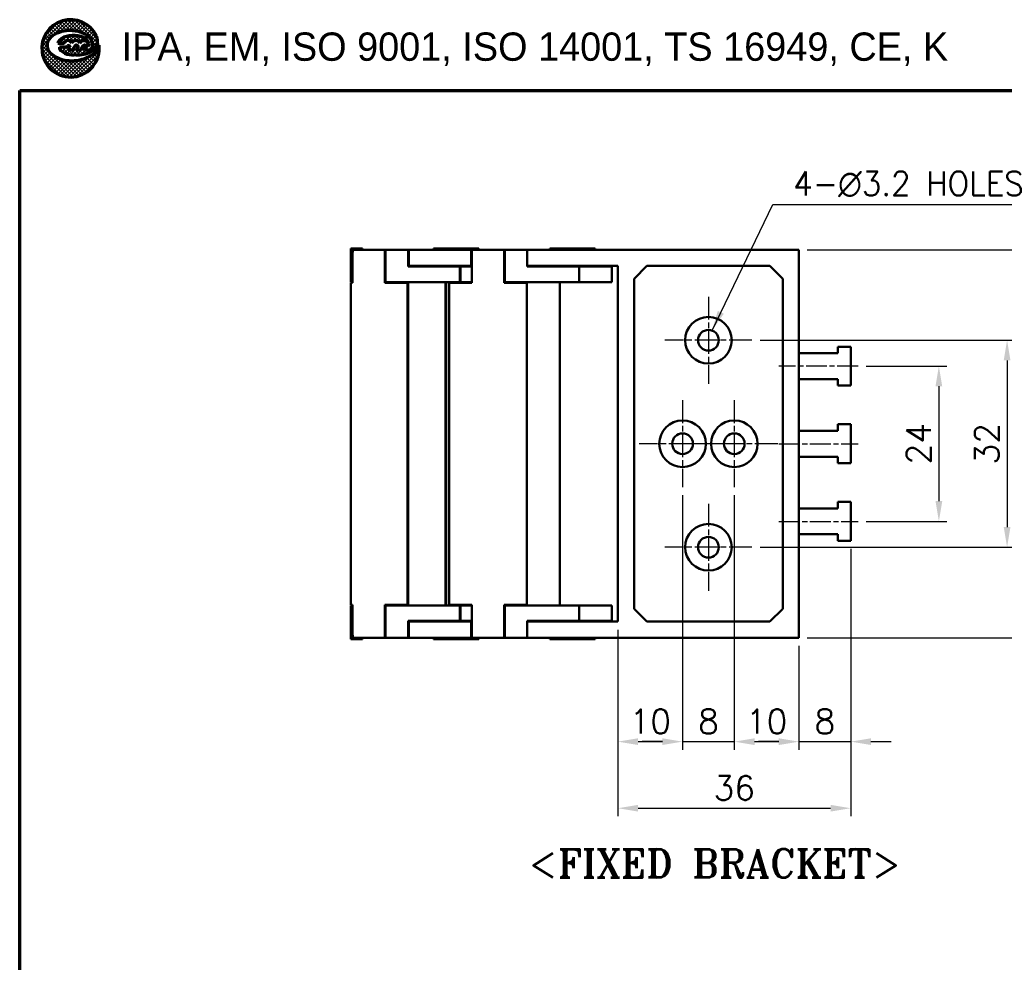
# Model space of a CAD drawing. Header units: millimetres. Extents: x 12 to 512, y 12 to 370.
# Tile 2 of 10: x 12 to 165, y 224 to 370. Entities that reach past the tile are written whole.
import ezdxf

# ---------------------------------------------------------------- set-up
doc = ezdxf.new("R2010")
doc.units = ezdxf.units.MM
doc.header["$LTSCALE"] = 1.25
doc.linetypes.add('CHAIN', pattern=[0.35429999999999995, 0.2362, -0.0295, 0.0591, -0.0295])
doc.layers.get('0').update_dxf_attribs({"lineweight": 25})
for name, color, linetype, lineweight in [('D', 7, 'Continuous', 25), ('경계(ISO)', 7, 'Continuous', 70), ('기호(ISO)', 7, 'Continuous', 25), ('스케치 형상(ISO)', 7, 'Continuous', 25), ('외형선(ISO)', 7, 'Continuous', 50), ('중심 표식(ISO)', 1, 'CHAIN', 25), ('중심선(ISO)', 1, 'CHAIN', 25), ('치수(ISO)', 7, 'Continuous', 25)]:
    doc.layers.add(name, color=color, linetype=linetype, lineweight=lineweight)
doc.styles.add('주 문자 (ISO)', font='tahoma.ttf')
doc.styles.add('텍스트 스타일108', font='txt')
doc.styles.add('한신치수', font='RomanS.shx')
doc.dimstyles.new('한신체인', dxfattribs={"dimscale": 1.25, "dimtxt": 3, "dimasz": 2.5, "dimexe": 1, "dimexo": 1, "dimgap": 1, "dimtad": 1, "dimrnd": 1e-08, "dimdsep": 46, "dimtxsty": '한신치수', "dimcen": 0.09, "dimdle": 10, "dimclrd": 3, "dimclre": 3, "dimclrt": 3, "dimazin": 2, "dimtfac": 1.168400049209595, "dimtmove": 0, "dimatfit": 3, "dimfxl": 0, "dimtolj": 1, "dimlwd": -1, "dimlwe": -1, "dimarcsym": 0})
doc.dimstyles.new('한신체인$7', dxfattribs={"dimscale": 1.25, "dimtxt": 3, "dimasz": 2.5, "dimexe": 1, "dimexo": 1, "dimgap": 1, "dimtad": 1, "dimrnd": 1e-08, "dimdsep": 46, "dimtxsty": '한신치수', "dimcen": 0.09, "dimdle": 10, "dimclrd": 3, "dimclre": 3, "dimclrt": 3, "dimazin": 2, "dimtfac": 1.168400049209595, "dimtmove": 0, "dimatfit": 3, "dimfxl": 0, "dimtolj": 1, "dimlwd": 25, "dimlwe": -1, "dimarcsym": 0})
pattern_1 = [(45, (0, 0), (-0.2245064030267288, 0.2245064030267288), []), (135, (0, 0), (-0.2245064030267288, -0.2245064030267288), [])]

# ---------------------------------------------------------------- blocks, each defined once
blk = doc.blocks.new('경계 도면틀')
at = {"layer": '경계(ISO)', "lineweight": 25}
h = blk.add_hatch(dxfattribs=at)
h.set_pattern_fill('ANSI37', color=256, scale=2.54, style=0)
h.set_pattern_definition(pattern_1)
edge = h.paths.add_edge_path()
edge.add_line((19.81047347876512, 292.6326418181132), (19.79857092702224, 292.6207392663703))
edge.add_arc((18.15139350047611, 292.930926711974), 1.676129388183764, 308.7112019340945, 349.3352671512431, ccw=False)
edge.add_arc((16.63447834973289, 294.8235878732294), 4.101659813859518, 285.46382553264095, 308.7112019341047, ccw=False)
edge.add_arc((16.43263097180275, 295.5532145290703), 4.858691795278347, 262.9720148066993, 285.4638255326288, ccw=False)
edge.add_arc((16.31207947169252, 294.5753501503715), 3.873424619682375, 233.28355094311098, 262.9720148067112, ccw=False)
edge.add_arc((14.91409908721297, 292.7009388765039), 1.535098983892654, 191.6245673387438, 233.2835509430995, ccw=False)
edge.add_arc((14.52716886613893, 292.6213405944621), 1.140066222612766, 142.7466208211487, 191.6245673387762, ccw=False)
edge.add_arc((15.6426153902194, 291.7730315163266), 2.541440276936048, 113.76810811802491, 142.7466208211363, ccw=False)
edge.add_arc((16.14456292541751, 290.633246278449), 3.786856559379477, 96.1155883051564, 113.76810811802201, ccw=False)
edge.add_arc((16.2152321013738, 289.9736765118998), 4.450201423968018, 76.12566468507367, 96.115588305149, ccw=False)
edge.add_arc((16.55634841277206, 291.3547160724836), 3.027657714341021, 46.815064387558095, 76.1256646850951, ccw=False)
edge.add_arc((17.71128142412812, 292.585242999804), 1.340036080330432, 0.5476667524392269, 46.81506438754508, ccw=False)
edge.add_arc((18.4783183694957, 292.5925750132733), 0.5729640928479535, -90, 0.5476667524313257, ccw=False)
edge.add_line((18.4783183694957, 292.0196109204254), (18.03365811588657, 292.0196109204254))
edge.add_line((18.03365811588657, 292.0196109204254), (18.23838297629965, 292.3000615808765))
edge.add_arc((18.01534613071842, 292.3863306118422), 0.2391396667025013, 338.8538918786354, 505.8085891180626)
edge.add_line((17.8175382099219, 292.5207173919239), (17.47709640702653, 292.0196109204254))
edge.add_line((17.47709640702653, 292.0196109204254), (17.03243615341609, 292.0196109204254))
edge.add_line((17.03243615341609, 292.0196109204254), (17.23716101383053, 292.3000615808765))
edge.add_arc((17.01138058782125, 292.3810180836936), 0.2398556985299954, 340.274045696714, 505.808589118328)
edge.add_line((16.8129803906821, 292.51580724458), (16.47587444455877, 292.0196109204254))
edge.add_line((16.47587444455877, 292.0196109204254), (15.99292660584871, 292.0196109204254))
edge.add_line((15.99292660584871, 292.0196109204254), (16.22391209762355, 292.3360357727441))
edge.add_arc((16.01502655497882, 292.3684582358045), 0.2113868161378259, 351.1771591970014, 476.5650511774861)
edge.add_arc((15.51976706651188, 292.8580716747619), 0.5009055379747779, 270.5301886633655, 323.1301023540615, ccw=False)
edge.add_line((15.52440214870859, 292.3571875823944), (14.91364773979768, 292.3543617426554))
edge.add_arc((15.39018631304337, 292.3399047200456), 0.4767578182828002, 178.2623182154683, 231.3171514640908)
edge.add_arc((17.01802832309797, 294.3730306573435), 3.081267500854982, 231.3171514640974, 242.4725885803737)
edge.add_arc((16.51978772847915, 293.4170363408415), 2.00322815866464, 242.4725885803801, 275.756318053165)
edge.add_arc((16.86749715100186, 289.9677466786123), 1.463542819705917, 86.25628827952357, 95.7563180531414, ccw=False)
edge.add_arc((17.19248622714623, 294.934474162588), 3.513805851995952, 266.2562882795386, 298.2348941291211)
edge.add_arc((18.16148453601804, 293.1299397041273), 1.465562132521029, 298.2348941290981, 385.769475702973)
edge.add_arc((16.28821602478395, 292.2255972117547), 3.545699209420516, 25.76947570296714, 366.5920624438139)
h = blk.add_hatch(dxfattribs=at)
h.set_pattern_fill('ANSI37', color=256, scale=2.54, style=0)
h.set_pattern_definition(pattern_1)
edge = h.paths.add_edge_path()
edge.add_line((18.12690101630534, 293.4330375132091), (17.86168296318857, 293.5849738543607))
edge.add_line((17.86168296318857, 293.5849738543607), (17.55212519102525, 293.7046355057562))
edge.add_line((17.55212519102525, 293.7046355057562), (17.21016339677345, 293.7872145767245))
edge.add_line((17.21016339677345, 293.7872145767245), (16.84735151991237, 293.8303349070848))
edge.add_line((16.84735151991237, 293.8303349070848), (16.47693664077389, 293.8318709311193))
edge.add_line((16.47693664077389, 293.8318709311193), (16.11334314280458, 293.7919596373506))
edge.add_line((16.11334314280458, 293.7919596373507), (15.76927683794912, 293.7121175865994))
edge.add_line((15.76927683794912, 293.7121175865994), (15.45785061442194, 293.5954467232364))
edge.add_line((15.45785061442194, 293.5954467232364), (15.18811167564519, 293.4454642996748))
edge.add_line((15.18811167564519, 293.4454642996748), (14.9722938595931, 293.2682444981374))
edge.add_line((14.9722938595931, 293.2682444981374), (14.81725830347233, 293.0699836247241))
edge.add_line((14.81725830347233, 293.0699836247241), (14.72882466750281, 292.8580904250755))
edge.add_line((14.72882466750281, 292.8580904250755), (15.31139322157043, 292.8580904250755))
edge.add_arc((15.31139322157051, 293.1672913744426), 0.3092009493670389, 270, 320.7035197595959)
edge.add_arc((15.9599786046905, 292.7189499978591), 0.4809270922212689, 103.32792332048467, 148.3279233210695, ccw=False)
edge.add_arc((15.95955378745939, 292.7207431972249), 0.4790842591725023, 18.736508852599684, 103.32792332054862, ccw=False)
edge.add_arc((16.95684854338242, 292.579809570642), 0.6184018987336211, 106.526616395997, 151.5266163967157, ccw=False)
edge.add_arc((16.93057143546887, 292.6683685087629), 0.5260267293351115, 23.55147854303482, 106.5266163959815, ccw=False)
edge.add_line((17.41278089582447, 292.8785545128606), (17.41775811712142, 292.8835317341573))
edge.add_arc((17.90371058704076, 292.6092919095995), 0.5579939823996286, 62.412483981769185, 150.5624563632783, ccw=False)
edge.add_arc((17.85725572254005, 292.5203847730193), 0.6583061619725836, 8.858454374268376, 62.41248398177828, ccw=False)
edge.add_arc((18.54638145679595, 292.6277870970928), 0.03913884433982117, 188.8584543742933, 372.6514405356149)
edge.add_line((18.584570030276, 292.6363592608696), (18.57203873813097, 292.8417184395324))
edge.add_line((18.57203873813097, 292.8417184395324), (18.48890675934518, 293.0542456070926))
edge.add_line((18.48890675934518, 293.0542456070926), (18.37573150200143, 293.2046875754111))
edge.add_line((18.37573150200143, 293.2046875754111), (18.26005146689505, 293.3203676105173))
edge.add_line((18.26005146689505, 293.3203676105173), (18.12690101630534, 293.4330375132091))
at = {"color": 7}
for p, q in [((17.41278089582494, 292.8785545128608), (17.41775811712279, 292.8835317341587)), ((18.37573150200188, 293.2046875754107), (18.26005146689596, 293.3203676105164)), ((19.79857092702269, 292.6207392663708), (19.81047347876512, 292.6326418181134)), ((19.80798373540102, 292.6536371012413), (19.80493556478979, 292.6566852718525))]:
    blk.add_line(p, q, dxfattribs=at)
at = {"layer": 'D', "color": 7}
for p, q in [((15.45785061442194, 293.5954467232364), (15.18811167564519, 293.4454642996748)), ((15.76927683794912, 293.7121175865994), (15.45785061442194, 293.5954467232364)), ((16.11334314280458, 293.7919596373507), (15.76927683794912, 293.7121175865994)), ((16.47693664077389, 293.8318709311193), (16.11334314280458, 293.7919596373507)), ((16.84735151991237, 293.8303349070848), (16.47693664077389, 293.8318709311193)), ((17.21016339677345, 293.7872145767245), (16.84735151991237, 293.8303349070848)), ((17.55212519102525, 293.7046355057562), (17.21016339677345, 293.7872145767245)), ((17.86168296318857, 293.5849738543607), (17.55212519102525, 293.7046355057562)), ((18.12690101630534, 293.4330375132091), (17.86168296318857, 293.5849738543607)), ((14.81725830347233, 293.0699836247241), (14.72882466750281, 292.8580904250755)), ((14.72882466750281, 292.8580904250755), (15.31139322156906, 292.8580904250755)), ((14.9722938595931, 293.2682444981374), (14.81725830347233, 293.0699836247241)), ((14.91364773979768, 292.3543617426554), (15.51976706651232, 292.3571661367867)), ((15.18811167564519, 293.4454642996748), (14.9722938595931, 293.2682444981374)), ((16.22391209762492, 292.3360357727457), (15.99292660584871, 292.0196109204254)), ((15.99292660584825, 292.0196109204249), (16.22247980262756, 292.3340736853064)), ((16.47587444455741, 292.0196109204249), (16.81298039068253, 292.5158072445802)), ((16.47587444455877, 292.0196109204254), (16.81298039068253, 292.51580724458)), ((17.23716101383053, 292.3000615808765), (17.03243615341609, 292.0196109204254)), ((17.03243615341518, 292.0196109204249), (17.23716101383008, 292.3000615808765)), ((17.47709640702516, 292.0196109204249), (17.81753820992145, 292.5207173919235)), ((17.47709640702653, 292.0196109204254), (17.81753820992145, 292.5207173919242)), ((18.23838297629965, 292.3000615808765), (18.03365811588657, 292.0196109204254)), ((18.03365811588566, 292.0196109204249), (18.23838297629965, 292.3000615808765)), ((18.33889979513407, 293.2536473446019), (18.12690101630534, 293.4330375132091)), ((18.48890675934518, 293.0542456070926), (18.33889979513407, 293.2536473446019)), ((18.57203873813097, 292.8417184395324), (18.48890675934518, 293.0542456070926)), ((18.58532897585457, 292.6239218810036), (18.57203873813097, 292.8417184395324)), ((15.99292660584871, 292.0196109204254), (16.47587444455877, 292.0196109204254)), ((15.99292660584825, 292.0196109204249), (16.47587444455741, 292.0196109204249)), ((17.03243615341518, 292.0196109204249), (17.47709640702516, 292.0196109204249)), ((17.03243615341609, 292.0196109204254), (17.47709640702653, 292.0196109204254)), ((18.03365811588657, 292.0196109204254), (18.47831836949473, 292.0196109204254)), ((18.03365811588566, 292.0196109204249), (18.47831836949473, 292.0196109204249))]:
    blk.add_line(p, q, dxfattribs=at)
for centre, radius, start, end in [((16.28821602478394, 292.2255972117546), 3.545699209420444, 25.76947570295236, 187.1352691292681), ((15.64261539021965, 291.7730315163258), 2.541440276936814, 113.7681081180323, 142.7466208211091), ((16.14456292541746, 290.6332462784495), 3.786856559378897, 96.11558830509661, 113.7681081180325), ((16.21523210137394, 289.973676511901), 4.450201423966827, 76.12566468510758, 96.1155883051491), ((16.55634841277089, 291.3547160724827), 3.027657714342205, 46.81506438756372, 76.12566468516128), ((17.71128142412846, 292.5852429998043), 1.340036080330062, 0.5476667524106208, 46.81506438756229), ((18.16148453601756, 293.1299397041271), 1.465562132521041, 298.2348941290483, 25.76947570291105), ((14.52716886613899, 292.6213405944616), 1.140066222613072, 142.7466208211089, 191.6245673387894), ((14.91409908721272, 292.7009388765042), 1.535098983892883, 191.6245673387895, 233.2835509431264), ((15.39018631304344, 292.3399047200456), 0.4767578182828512, 178.2623182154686, 231.3171514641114), ((15.31139322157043, 293.1672913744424), 0.3092009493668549, 269.9999999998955, 320.7035197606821), ((15.51976706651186, 292.8580716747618), 0.5009055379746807, 270, 323.1301023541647), ((15.95997860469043, 292.7189499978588), 0.4809270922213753, 103.327923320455, 148.3279233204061), ((15.95955378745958, 292.720743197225), 0.4790842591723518, 18.73650885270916, 103.3279233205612), ((16.01502655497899, 292.3684582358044), 0.2113868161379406, 351.1771591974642, 116.5650511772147), ((16.95684854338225, 292.5798095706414), 0.6184018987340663, 106.5266163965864, 151.5266163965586), ((16.93057143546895, 292.6683685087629), 0.5260267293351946, 23.08634033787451, 106.5266163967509), ((17.01138058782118, 292.3810180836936), 0.2398556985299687, 340.2740456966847, 145.808589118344), ((17.90371058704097, 292.6092919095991), 0.5579939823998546, 62.41248398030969, 152.4124839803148), ((17.87055481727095, 292.519567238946), 0.5779998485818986, 142.8269931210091, 142.9647006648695), ((17.87055481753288, 292.519567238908), 0.577999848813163, 142.0988733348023, 142.8269931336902), ((18.01534613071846, 292.3863306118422), 0.2391396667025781, 338.8538918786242, 145.8085891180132), ((17.84055662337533, 292.5050791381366), 0.02782808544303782, 137.4026501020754, 145.8085891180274), ((17.85725572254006, 292.5203847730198), 0.6583061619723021, 8.858454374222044, 62.41248398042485), ((18.47831836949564, 292.5925750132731), 0.5729640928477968, 269.9999999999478, 0.54766675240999), ((18.54638145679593, 292.6277870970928), 0.03913884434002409, 188.8584543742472, 354.3324300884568), ((18.15139350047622, 292.9309267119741), 1.676129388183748, 308.7112019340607, 350.9063464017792), ((16.3120794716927, 294.5753501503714), 3.873424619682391, 233.2835509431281, 262.9720148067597), ((17.01802832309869, 294.3730306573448), 3.081267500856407, 231.317151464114, 242.4725885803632), ((16.51978772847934, 293.417036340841), 2.003228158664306, 242.4725885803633, 275.7563180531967), ((16.86749715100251, 289.9677466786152), 1.463542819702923, 86.2562882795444, 95.75631805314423), ((17.19248622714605, 294.9344741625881), 3.513805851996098, 266.2562882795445, 298.2348941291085), ((16.63447834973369, 294.823587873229), 4.101659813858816, 285.4638255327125, 308.7112019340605), ((16.43263097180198, 295.5532145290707), 4.858691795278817, 262.9720148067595, 285.4638255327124)]:
    blk.add_arc(centre, radius, start, end, dxfattribs=at)
at = {"layer": '경계(ISO)'}
for p, q in [((15.45785061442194, 293.5954467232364), (15.18811167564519, 293.4454642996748)), ((15.76927683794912, 293.7121175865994), (15.45785061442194, 293.5954467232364)), ((16.11334314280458, 293.7919596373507), (15.76927683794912, 293.7121175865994)), ((16.47693664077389, 293.8318709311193), (16.11334314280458, 293.7919596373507)), ((16.84735151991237, 293.8303349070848), (16.47693664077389, 293.8318709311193)), ((17.21016339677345, 293.7872145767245), (16.84735151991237, 293.8303349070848)), ((17.55212519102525, 293.7046355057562), (17.21016339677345, 293.7872145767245)), ((17.86168296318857, 293.5849738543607), (17.55212519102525, 293.7046355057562)), ((18.12690101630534, 293.4330375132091), (17.86168296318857, 293.5849738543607)), ((14.81725830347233, 293.0699836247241), (14.72882466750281, 292.8580904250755)), ((14.72882466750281, 292.8580904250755), (15.31139322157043, 292.8580904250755)), ((14.9722938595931, 293.2682444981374), (14.81725830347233, 293.0699836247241)), ((15.52440214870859, 292.3571875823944), (14.91364773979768, 292.3543617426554)), ((15.18811167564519, 293.4454642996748), (14.9722938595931, 293.2682444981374)), ((15.99292660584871, 292.0196109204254), (16.22391209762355, 292.3360357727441)), ((16.81298039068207, 292.51580724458), (16.47587444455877, 292.0196109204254)), ((17.03243615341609, 292.0196109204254), (17.23716101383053, 292.3000615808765)), ((17.41278089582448, 292.8785545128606), (17.41775811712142, 292.8835317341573)), ((17.81753820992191, 292.5207173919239), (17.47709640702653, 292.0196109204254)), ((18.03365811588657, 292.0196109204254), (18.23838297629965, 292.3000615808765)), ((18.26005146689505, 293.3203676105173), (18.12690101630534, 293.4330375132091)), ((18.37573150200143, 293.2046875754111), (18.26005146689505, 293.3203676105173)), ((18.48890675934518, 293.0542456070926), (18.37573150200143, 293.2046875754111)), ((18.57203873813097, 292.8417184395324), (18.48890675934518, 293.0542456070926)), ((18.58457003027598, 292.6363592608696), (18.57203873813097, 292.8417184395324)), ((19.81047347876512, 292.6326418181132), (19.79857092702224, 292.6207392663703)), ((16.47587444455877, 292.0196109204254), (15.99292660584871, 292.0196109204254)), ((17.47709640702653, 292.0196109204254), (17.03243615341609, 292.0196109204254)), ((18.47831836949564, 292.0196109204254), (18.03365811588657, 292.0196109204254)), ((9.999999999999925, 287), (190, 287)), ((10, 10), (9.999999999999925, 287))]:
    blk.add_line(p, q, dxfattribs=at)
for centre, radius, start, end in [((16.28821602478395, 292.2255972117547), 3.545699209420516, 25.76947570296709, 187.135269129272), ((15.6426153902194, 291.7730315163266), 2.541440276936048, 113.7681081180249, 142.7466208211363), ((16.14456292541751, 290.633246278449), 3.786856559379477, 96.11558830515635, 113.7681081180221), ((16.2152321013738, 289.9736765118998), 4.450201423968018, 76.12566468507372, 96.11558830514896), ((16.55634841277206, 291.3547160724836), 3.027657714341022, 46.81506438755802, 76.12566468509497), ((17.71128142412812, 292.585242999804), 1.340036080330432, 0.5476667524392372, 46.81506438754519), ((18.16148453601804, 293.1299397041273), 1.465562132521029, 298.2348941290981, 25.769475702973), ((16.28821602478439, 292.2255972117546), 3.545699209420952, 187.1352691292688, 6.592062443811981), ((14.52716886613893, 292.6213405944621), 1.140066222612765, 142.7466208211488, 191.6245673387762), ((14.91409908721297, 292.7009388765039), 1.535098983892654, 191.6245673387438, 233.2835509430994), ((15.39018631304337, 292.3399047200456), 0.4767578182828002, 178.2623182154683, 231.3171514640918), ((15.31139322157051, 293.1672913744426), 0.3092009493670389, 270, 320.7035197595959), ((15.51976706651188, 292.8580716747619), 0.5009055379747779, 270.5301886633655, 323.1301023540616), ((15.9599786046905, 292.7189499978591), 0.4809270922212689, 103.3279233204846, 148.3279233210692), ((15.95955378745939, 292.7207431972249), 0.4790842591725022, 18.7365088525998, 103.3279233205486), ((16.01502655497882, 292.3684582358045), 0.211386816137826, 351.1771591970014, 116.5650511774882), ((16.95684854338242, 292.579809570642), 0.6184018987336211, 106.526616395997, 151.5266163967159), ((16.93057143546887, 292.6683685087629), 0.5260267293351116, 23.5514785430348, 106.5266163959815), ((17.01138058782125, 292.3810180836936), 0.2398556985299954, 340.274045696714, 145.8085891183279), ((17.90371058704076, 292.6092919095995), 0.5579939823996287, 62.41248398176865, 150.5624563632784), ((18.01534613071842, 292.3863306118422), 0.2391396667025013, 338.8538918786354, 145.8085891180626), ((17.85725572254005, 292.5203847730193), 0.6583061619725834, 8.858454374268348, 62.41248398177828), ((18.4783183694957, 292.5925750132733), 0.5729640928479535, 270, 0.5476667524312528), ((18.54638145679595, 292.6277870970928), 0.03913884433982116, 188.8584543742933, 12.65144053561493), ((18.15139350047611, 292.930926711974), 1.676129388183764, 308.7112019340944, 349.3352671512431), ((16.31207947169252, 294.5753501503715), 3.873424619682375, 233.283550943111, 262.972014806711), ((17.01802832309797, 294.3730306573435), 3.081267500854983, 231.3171514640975, 242.4725885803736), ((16.51978772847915, 293.4170363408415), 2.00322815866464, 242.4725885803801, 275.7563180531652), ((16.86749715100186, 289.9677466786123), 1.463542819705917, 86.25628827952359, 95.7563180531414), ((17.19248622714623, 294.934474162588), 3.513805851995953, 266.2562882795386, 298.2348941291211), ((16.63447834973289, 294.8235878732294), 4.101659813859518, 285.4638255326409, 308.7112019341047), ((16.43263097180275, 295.5532145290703), 4.858691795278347, 262.9720148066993, 285.4638255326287)]:
    blk.add_arc(centre, radius, start, end, dxfattribs=at)
at = {"layer": '경계(ISO)', "insert": (22.60480153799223, 290.0389105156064), "char_height": 3.499999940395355, "attachment_point": 7, "style": '텍스트 스타일108'}
blk.add_mtext('IPA, EM, ISO 9001, ISO 14001, TS 16949, CE, K', dxfattribs=at)
blk = doc.blocks.new('FIX BRACKET')
at = {"layer": '기호(ISO)', "color": 2, "insert": (-25.48947811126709, 1.857273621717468), "char_height": 3.499999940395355, "attachment_point": 1, "style": '주 문자 (ISO)'}
blk.add_mtext('\\fRomanT|b0|i0;\\H3.5000;<FIXED BRACKET>', dxfattribs=at)
blk = doc.blocks.new('*D25')
at = {"layer": 'Defpoints', "color": 0, "transparency": 16777216}
for p in [(142.1075238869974, 316.1557089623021), (142.1075238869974, 292.1557089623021), (154.6075238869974, 292.1557089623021)]:
    blk.add_point(p, dxfattribs=at)
at = {"layer": '치수(ISO)', "color": 3, "transparency": 16777216}
for p, q in [((143.3575238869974, 316.1557089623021), (155.8575238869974, 316.1557089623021)), ((154.6075238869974, 313.0307089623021), (154.6075238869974, 295.2807089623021)), ((143.3575238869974, 292.1557089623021), (155.8575238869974, 292.1557089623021))]:
    blk.add_line(p, q, dxfattribs=at)
for points in [[(154.0866905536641, 313.0307089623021), (155.1283572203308, 313.0307089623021), (154.6075238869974, 316.1557089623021)], [(154.0866905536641, 295.2807089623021), (155.1283572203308, 295.2807089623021), (154.6075238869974, 292.1557089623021)]]:
    blk.add_solid(points, dxfattribs=at)
at = {"layer": '치수(ISO)', "color": 3, "transparency": 16777216, "insert": (151.4825238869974, 304.1557089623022), "char_height": 3.75, "attachment_point": 5, "rotation": 90, "style": '한신치수'}
blk.add_mtext('\\A1;24', dxfattribs=at)
blk = doc.blocks.new('*D26')
at = {"layer": 'Defpoints', "color": 0, "transparency": 16777216}
for p in [(125.7075238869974, 320.1557089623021), (125.7075238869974, 288.1557089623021), (165.1529436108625, 288.155708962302)]:
    blk.add_point(p, dxfattribs=at)
at = {"layer": '치수(ISO)', "color": 3, "transparency": 16777216}
for p, q in [((126.9575238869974, 320.1557089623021), (166.4029436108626, 320.1557089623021)), ((165.1529436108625, 317.0307089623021), (165.1529436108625, 291.280708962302)), ((126.9575238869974, 288.1557089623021), (166.4029436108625, 288.155708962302))]:
    blk.add_line(p, q, dxfattribs=at)
for points in [[(164.6321102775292, 317.0307089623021), (165.6737769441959, 317.0307089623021), (165.1529436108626, 320.1557089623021)], [(164.6321102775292, 291.280708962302), (165.6737769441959, 291.280708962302), (165.1529436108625, 288.155708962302)]]:
    blk.add_solid(points, dxfattribs=at)
at = {"layer": '치수(ISO)', "color": 3, "transparency": 16777216, "insert": (162.0279436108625, 304.1557089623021), "char_height": 3.75, "attachment_point": 5, "rotation": 90, "style": '한신치수'}
blk.add_mtext('\\A1;32', dxfattribs=at)
blk = doc.blocks.new('*D27')
at = {"layer": 'Defpoints', "color": 0, "transparency": 16777216}
for p in [(132.9825238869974, 334.1557089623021), (132.9825238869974, 274.1557089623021), (175.6577901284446, 274.1557089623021)]:
    blk.add_point(p, dxfattribs=at)
at = {"layer": '치수(ISO)', "color": 3, "transparency": 16777216}
for p, q in [((134.2325238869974, 334.1557089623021), (176.9077901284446, 334.1557089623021)), ((175.6577901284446, 331.0307089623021), (175.6577901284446, 277.2807089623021)), ((134.2325238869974, 274.1557089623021), (176.9077901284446, 274.1557089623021))]:
    blk.add_line(p, q, dxfattribs=at)
for points in [[(175.1369567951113, 331.0307089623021), (176.178623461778, 331.0307089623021), (175.6577901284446, 334.1557089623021)], [(175.1369567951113, 277.2807089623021), (176.178623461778, 277.2807089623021), (175.6577901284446, 274.1557089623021)]]:
    blk.add_solid(points, dxfattribs=at)
at = {"layer": '치수(ISO)', "color": 3, "transparency": 16777216, "insert": (172.5327901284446, 304.1557089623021), "char_height": 3.75, "attachment_point": 5, "rotation": 90, "style": '한신치수'}
blk.add_mtext('\\A1;60', dxfattribs=at)
blk = doc.blocks.new('*D28')
at = {"layer": 'Defpoints', "color": 0, "transparency": 16777216}
for p in [(114.9825238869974, 297.4307089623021), (104.9825238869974, 276.6557089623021), (114.9825238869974, 258.0963812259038)]:
    blk.add_point(p, dxfattribs=at)
at = {"layer": '치수(ISO)', "color": 3, "transparency": 16777216}
for p, q in [((114.9825238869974, 296.1807089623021), (114.9825238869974, 256.8463812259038)), ((104.9825238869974, 275.4057089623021), (104.9825238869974, 256.8463812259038)), ((108.1075238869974, 258.0963812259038), (111.8575238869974, 258.0963812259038))]:
    blk.add_line(p, q, dxfattribs=at)
for points in [[(108.1075238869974, 258.6172145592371), (108.1075238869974, 257.5755478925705), (104.9825238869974, 258.0963812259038)], [(111.8575238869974, 258.6172145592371), (111.8575238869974, 257.5755478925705), (114.9825238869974, 258.0963812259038)]]:
    blk.add_solid(points, dxfattribs=at)
at = {"layer": '치수(ISO)', "color": 3, "transparency": 16777216, "insert": (109.9825238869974, 261.2213812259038), "char_height": 3.75, "attachment_point": 5, "style": '한신치수'}
blk.add_mtext('\\A1;10', dxfattribs=at)
blk = doc.blocks.new('*D29')
at = {"layer": 'Defpoints', "color": 0, "transparency": 16777216}
for p in [(114.9825238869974, 297.4307089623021), (122.9825238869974, 297.4307089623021), (122.9825238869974, 258.0963812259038)]:
    blk.add_point(p, dxfattribs=at)
at = {"layer": '치수(ISO)', "color": 3, "transparency": 16777216}
for p, q in [((114.9825238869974, 296.1807089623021), (114.9825238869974, 256.8463812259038)), ((122.9825238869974, 296.1807089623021), (122.9825238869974, 256.8463812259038)), ((111.8575238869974, 258.0963812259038), (108.7325238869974, 258.0963812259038)), ((114.9825238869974, 258.0963812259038), (122.9825238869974, 258.0963812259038)), ((126.1075238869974, 258.0963812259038), (129.2325238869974, 258.0963812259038))]:
    blk.add_line(p, q, dxfattribs=at)
for points in [[(111.8575238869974, 258.6172145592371), (111.8575238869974, 257.5755478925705), (114.9825238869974, 258.0963812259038)], [(126.1075238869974, 258.6172145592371), (126.1075238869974, 257.5755478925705), (122.9825238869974, 258.0963812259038)]]:
    blk.add_solid(points, dxfattribs=at)
at = {"layer": '치수(ISO)', "color": 3, "transparency": 16777216, "insert": (118.9825238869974, 261.2213812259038), "char_height": 3.75, "attachment_point": 5, "style": '한신치수'}
blk.add_mtext('\\A1;8', dxfattribs=at)
blk = doc.blocks.new('*D30')
at = {"layer": 'Defpoints', "color": 0, "transparency": 16777216}
for p in [(122.9825238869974, 297.4307089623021), (132.9825238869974, 274.1557089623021), (132.9825238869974, 258.0963812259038)]:
    blk.add_point(p, dxfattribs=at)
at = {"layer": '치수(ISO)', "color": 3, "transparency": 16777216}
for p, q in [((122.9825238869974, 296.1807089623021), (122.9825238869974, 256.8463812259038)), ((132.9825238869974, 272.9057089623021), (132.9825238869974, 256.8463812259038)), ((126.1075238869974, 258.0963812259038), (129.8575238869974, 258.0963812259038))]:
    blk.add_line(p, q, dxfattribs=at)
for points in [[(126.1075238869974, 258.6172145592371), (126.1075238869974, 257.5755478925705), (122.9825238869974, 258.0963812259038)], [(129.8575238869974, 258.6172145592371), (129.8575238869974, 257.5755478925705), (132.9825238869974, 258.0963812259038)]]:
    blk.add_solid(points, dxfattribs=at)
at = {"layer": '치수(ISO)', "color": 3, "transparency": 16777216, "insert": (127.9825238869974, 261.2213812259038), "char_height": 3.75, "attachment_point": 5, "style": '한신치수'}
blk.add_mtext('\\A1;10', dxfattribs=at)
blk = doc.blocks.new('*D31')
at = {"layer": 'Defpoints', "color": 0, "transparency": 16777216}
for p in [(140.9825238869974, 289.1557089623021), (132.9825238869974, 274.1557089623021), (140.9825238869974, 258.0963812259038)]:
    blk.add_point(p, dxfattribs=at)
at = {"layer": '치수(ISO)', "color": 3, "transparency": 16777216}
for p, q in [((140.9825238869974, 287.9057089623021), (140.9825238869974, 256.8463812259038)), ((132.9825238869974, 272.9057089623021), (132.9825238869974, 256.8463812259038)), ((129.8575238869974, 258.0963812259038), (126.7325238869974, 258.0963812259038)), ((132.9825238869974, 258.0963812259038), (140.9825238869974, 258.0963812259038)), ((144.1075238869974, 258.0963812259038), (147.2325238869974, 258.0963812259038))]:
    blk.add_line(p, q, dxfattribs=at)
for points in [[(129.8575238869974, 258.6172145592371), (129.8575238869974, 257.5755478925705), (132.9825238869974, 258.0963812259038)], [(144.1075238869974, 258.6172145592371), (144.1075238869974, 257.5755478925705), (140.9825238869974, 258.0963812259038)]]:
    blk.add_solid(points, dxfattribs=at)
at = {"layer": '치수(ISO)', "color": 3, "transparency": 16777216, "insert": (136.9825238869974, 261.2213812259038), "char_height": 3.75, "attachment_point": 5, "style": '한신치수'}
blk.add_mtext('\\A1;8', dxfattribs=at)
blk = doc.blocks.new('*D32')
at = {"layer": 'Defpoints', "color": 0, "transparency": 16777216}
for p in [(140.9825238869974, 289.1557089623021), (104.9825238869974, 276.6557089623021), (140.9825238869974, 247.8047559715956)]:
    blk.add_point(p, dxfattribs=at)
at = {"layer": '치수(ISO)', "color": 3, "transparency": 16777216}
for p, q in [((140.9825238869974, 287.9057089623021), (140.9825238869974, 246.5547559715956)), ((104.9825238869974, 275.4057089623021), (104.9825238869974, 246.5547559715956)), ((108.1075238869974, 247.8047559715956), (137.8575238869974, 247.8047559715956))]:
    blk.add_line(p, q, dxfattribs=at)
for points in [[(108.1075238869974, 248.3255893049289), (108.1075238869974, 247.2839226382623), (104.9825238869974, 247.8047559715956)], [(137.8575238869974, 248.3255893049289), (137.8575238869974, 247.2839226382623), (140.9825238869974, 247.8047559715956)]]:
    blk.add_solid(points, dxfattribs=at)
at = {"layer": '치수(ISO)', "color": 3, "transparency": 16777216, "insert": (122.9825238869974, 250.9297559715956), "char_height": 3.75, "attachment_point": 5, "style": '한신치수'}
blk.add_mtext('\\A1;36', dxfattribs=at)

msp = doc.modelspace()

# ---------------------------------------------------------------- linework, layer by layer
at = {"layer": '스케치 형상(ISO)', "lineweight": 50}
for p, q in [((109.4825238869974, 331.6557089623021), (107.4825238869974, 329.6557089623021)), ((109.4825238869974, 331.6557089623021), (128.4825238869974, 331.6557089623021)), ((128.4825238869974, 331.6557089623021), (130.4825238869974, 329.6557089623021)), ((107.4825238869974, 278.6557089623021), (107.4825238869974, 329.6557089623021)), ((130.4825238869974, 329.6557089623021), (130.4825238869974, 278.6557089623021)), ((109.4825238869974, 276.6557089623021), (107.4825238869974, 278.6557089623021)), ((130.4825238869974, 278.6557089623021), (128.4825238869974, 276.6557089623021)), ((128.4825238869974, 276.6557089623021), (109.4825238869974, 276.6557089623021))]:
    msp.add_line(p, q, dxfattribs=at)
for centre in [(118.9825238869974, 320.1557089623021), (114.9825238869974, 304.1557089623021), (122.9825238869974, 304.1557089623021), (118.9825238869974, 288.1557089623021)]:
    msp.add_circle(centre, 3.600000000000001, dxfattribs=at)
at = {"layer": '외형선(ISO)'}
for p, q in [((63.71193643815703, 334.3557089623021), (65.50089483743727, 334.3557089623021)), ((63.71193643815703, 334.1557089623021), (63.71193643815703, 334.3557089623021)), ((63.86931202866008, 334.1557089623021), (63.71193643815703, 334.1557089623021)), ((63.71193643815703, 331.6557089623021), (63.71193643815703, 334.1557089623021)), ((63.86931202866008, 331.6557089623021), (63.86931202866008, 334.1557089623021)), ((63.86931202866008, 334.1557089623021), (63.99582676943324, 334.1557089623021)), ((63.99582676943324, 334.1557089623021), (63.99582676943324, 334.067380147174)), ((63.99582676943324, 334.1557089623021), (64.01439373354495, 334.1557089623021)), ((69.00928717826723, 334.1557089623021), (64.01439373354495, 334.1557089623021)), ((65.50089483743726, 334.1557089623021), (65.50089483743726, 334.3557089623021)), ((69.00928717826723, 334.1557089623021), (69.06400121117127, 334.1557089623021)), ((69.06400121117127, 334.1557089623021), (69.06400121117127, 329.1557089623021)), ((72.56042662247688, 334.1557089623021), (69.06400121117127, 334.1557089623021)), ((72.56042662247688, 334.1557089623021), (72.66699593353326, 334.1557089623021)), ((72.56042662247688, 331.5557089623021), (72.56042662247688, 334.1557089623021)), ((72.66699593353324, 334.1557089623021), (79.98252388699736, 334.1557089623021)), ((72.66699593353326, 334.1557089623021), (72.66699593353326, 331.5557089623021)), ((76.48252388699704, 334.3557089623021), (83.48252388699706, 334.3557089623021)), ((76.48252388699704, 334.1557089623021), (76.48252388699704, 334.3557089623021)), ((82.28252388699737, 334.1557089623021), (79.98252388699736, 334.1557089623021)), ((82.28252388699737, 334.1557089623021), (82.38252388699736, 334.1557089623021)), ((82.28252388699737, 331.6557089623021), (82.28252388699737, 334.1557089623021)), ((82.38252388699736, 333.1557089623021), (82.38252388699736, 334.1557089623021)), ((87.38252388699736, 334.1557089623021), (82.38252388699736, 334.1557089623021)), ((83.48252388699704, 334.1557089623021), (83.48252388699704, 334.3557089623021)), ((87.38252388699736, 334.1557089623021), (87.48252388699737, 334.1557089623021)), ((87.38252388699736, 334.1557089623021), (87.38252388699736, 333.1557089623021)), ((87.48252388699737, 334.1557089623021), (87.48252388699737, 329.1557089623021)), ((90.98252388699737, 334.1557089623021), (87.48252388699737, 334.1557089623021)), ((90.98252388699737, 331.5557089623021), (90.98252388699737, 334.1557089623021)), ((90.98252388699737, 334.1557089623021), (97.98252388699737, 334.1557089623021)), ((94.48252388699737, 334.3557089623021), (101.4825238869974, 334.3557089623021)), ((94.48252388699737, 334.1557089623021), (94.48252388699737, 334.3557089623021)), ((132.9825238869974, 334.1557089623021), (97.98252388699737, 334.1557089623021)), ((101.4825238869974, 334.1557089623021), (101.4825238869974, 334.3557089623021)), ((132.9825238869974, 334.1557089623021), (132.9825238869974, 274.1557089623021)), ((63.96920989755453, 333.1557089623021), (63.96920989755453, 329.0557089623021)), ((68.96410334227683, 329.0557089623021), (68.96410334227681, 333.1557089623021)), ((69.05447101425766, 329.0557089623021), (69.05447101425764, 333.1557089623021)), ((82.38252388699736, 333.1557089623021), (82.38252388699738, 329.0557089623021)), ((87.38252388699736, 329.0557089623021), (87.38252388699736, 333.1557089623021)), ((63.71193643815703, 331.6557089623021), (63.86931202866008, 331.6557089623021)), ((63.71193643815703, 331.5557089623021), (63.71193643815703, 331.6557089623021)), ((63.96920989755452, 331.5557089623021), (63.71193643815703, 331.5557089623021)), ((63.71193643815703, 329.1557089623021), (63.71193643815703, 331.5557089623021)), ((63.86931202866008, 331.6557089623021), (63.96920989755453, 331.6557089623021)), ((79.55327744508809, 331.5557089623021), (72.56042662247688, 331.5557089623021)), ((79.98252388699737, 331.6557089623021), (72.66699593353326, 331.6557089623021)), ((73.31235019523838, 331.5557089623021), (73.31235019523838, 331.6557089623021)), ((73.41891950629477, 331.6557089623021), (73.41891950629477, 331.5557089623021)), ((76.48252388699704, 331.5557089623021), (76.48252388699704, 331.6557089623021)), ((79.55327744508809, 331.5557089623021), (80.55464085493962, 331.5557089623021)), ((79.98252388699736, 331.6557089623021), (82.28252388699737, 331.6557089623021)), ((80.55464085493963, 331.5557089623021), (80.66845977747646, 331.5557089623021)), ((80.55464085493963, 329.1557089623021), (80.55464085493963, 331.5557089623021)), ((82.38252388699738, 331.5557089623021), (80.66845977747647, 331.5557089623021)), ((80.66845977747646, 331.5557089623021), (80.66845977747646, 329.1557089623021)), ((82.38252388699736, 331.6557089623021), (82.28252388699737, 331.6557089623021)), ((97.98252388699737, 331.6557089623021), (90.98252388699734, 331.6557089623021)), ((97.98252388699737, 331.5557089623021), (90.98252388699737, 331.5557089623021)), ((94.48252388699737, 331.5557089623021), (94.48252388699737, 331.6557089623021)), ((97.98252388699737, 331.6557089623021), (104.9825238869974, 331.6557089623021)), ((97.98252388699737, 331.5557089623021), (98.98252388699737, 331.5557089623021)), ((98.98252388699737, 329.1557089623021), (98.98252388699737, 331.5557089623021)), ((104.0447017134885, 331.5557089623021), (98.98252388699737, 331.5557089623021)), ((101.4825238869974, 331.5557089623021), (101.4825238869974, 331.6557089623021)), ((104.0447017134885, 331.5557089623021), (104.0447017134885, 329.1557089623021)), ((104.9825238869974, 331.6557089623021), (104.9825238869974, 276.6557089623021)), ((63.71193643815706, 329.1557089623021), (63.96920989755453, 329.1557089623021)), ((63.96920989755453, 329.0557089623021), (63.71193643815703, 329.0557089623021)), ((63.71193643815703, 279.2557089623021), (63.71193643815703, 329.0557089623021)), ((72.46052875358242, 329.0557089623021), (68.96410334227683, 329.0557089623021)), ((69.06400121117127, 329.1557089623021), (69.05447101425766, 329.1557089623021)), ((69.06400121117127, 329.1557089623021), (79.55327744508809, 329.1557089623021)), ((72.46052875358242, 279.2557089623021), (72.46052875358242, 329.0557089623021)), ((72.46052875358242, 329.0557089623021), (72.55089642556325, 329.0557089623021)), ((72.55089642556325, 279.2557089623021), (72.55089642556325, 329.0557089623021)), ((78.32344527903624, 279.1557089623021), (78.32344527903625, 329.1557089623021)), ((78.41381295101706, 279.1557089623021), (78.41381295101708, 329.1557089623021)), ((82.38252388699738, 329.0557089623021), (78.88252388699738, 329.0557089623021)), ((78.88252388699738, 279.2557089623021), (78.88252388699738, 329.0557089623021)), ((80.55464085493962, 329.1557089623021), (79.5532774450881, 329.1557089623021)), ((80.55464085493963, 329.1557089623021), (80.66845977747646, 329.1557089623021)), ((80.66845977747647, 329.1557089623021), (82.38252388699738, 329.1557089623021)), ((87.48252388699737, 329.1557089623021), (87.38252388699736, 329.1557089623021)), ((90.88252388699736, 329.0557089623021), (87.38252388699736, 329.0557089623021)), ((87.48252388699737, 329.1557089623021), (97.98252388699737, 329.1557089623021)), ((90.88252388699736, 279.2557089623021), (90.88252388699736, 329.0557089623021)), ((95.98252388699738, 279.1557089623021), (95.98252388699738, 329.1557089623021)), ((98.98252388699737, 329.1557089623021), (97.98252388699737, 329.1557089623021)), ((98.98252388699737, 329.1557089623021), (104.0447017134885, 329.1557089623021)), ((132.9825238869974, 318.1557089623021), (138.9825238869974, 318.1557089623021)), ((138.9825238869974, 318.1557089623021), (138.9825238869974, 319.1557089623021)), ((138.9825238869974, 319.1557089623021), (140.9825238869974, 319.1557089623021)), ((140.9825238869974, 319.1557089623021), (140.9825238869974, 313.1557089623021)), ((138.9825238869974, 314.1557089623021), (132.9825238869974, 314.1557089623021)), ((138.9825238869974, 313.1557089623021), (138.9825238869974, 314.1557089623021)), ((140.9825238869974, 313.1557089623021), (138.9825238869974, 313.1557089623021)), ((132.9825238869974, 306.1557089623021), (138.9825238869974, 306.1557089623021)), ((138.9825238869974, 306.1557089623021), (138.9825238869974, 307.1557089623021)), ((138.9825238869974, 307.1557089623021), (140.9825238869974, 307.1557089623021)), ((140.9825238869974, 307.1557089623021), (140.9825238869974, 301.1557089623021)), ((138.9825238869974, 302.1557089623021), (132.9825238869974, 302.1557089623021)), ((138.9825238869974, 301.1557089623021), (138.9825238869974, 302.1557089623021)), ((140.9825238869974, 301.1557089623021), (138.9825238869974, 301.1557089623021)), ((132.9825238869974, 294.1557089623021), (138.9825238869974, 294.1557089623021)), ((138.9825238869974, 294.1557089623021), (138.9825238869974, 295.1557089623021)), ((138.9825238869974, 295.1557089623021), (140.9825238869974, 295.1557089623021)), ((140.9825238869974, 295.1557089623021), (140.9825238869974, 289.1557089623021)), ((138.9825238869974, 290.1557089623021), (132.9825238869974, 290.1557089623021)), ((138.9825238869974, 289.1557089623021), (138.9825238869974, 290.1557089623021)), ((140.9825238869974, 289.1557089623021), (138.9825238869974, 289.1557089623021)), ((63.96920989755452, 279.2557089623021), (63.71193643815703, 279.2557089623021)), ((63.71193643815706, 279.1557089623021), (63.96920989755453, 279.1557089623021)), ((63.71193643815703, 276.7557089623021), (63.71193643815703, 279.1557089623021)), ((63.96920989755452, 275.1557089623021), (63.96920989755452, 279.2557089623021)), ((68.96410334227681, 279.2557089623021), (68.96410334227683, 275.1557089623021)), ((72.46052875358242, 279.2557089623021), (68.96410334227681, 279.2557089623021)), ((69.05447101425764, 279.2557089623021), (69.05447101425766, 275.1557089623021)), ((69.06400121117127, 279.1557089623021), (69.05447101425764, 279.1557089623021)), ((69.06400121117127, 274.1557089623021), (69.06400121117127, 279.1557089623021)), ((69.06400121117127, 279.1557089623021), (79.55327744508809, 279.1557089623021)), ((72.46052875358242, 279.2557089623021), (72.55089642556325, 279.2557089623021)), ((82.38252388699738, 279.2557089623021), (78.88252388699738, 279.2557089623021)), ((80.55464085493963, 279.1557089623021), (79.55327744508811, 279.1557089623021)), ((80.55464085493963, 279.1557089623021), (80.66845977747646, 279.1557089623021)), ((80.55464085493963, 279.1557089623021), (80.55464085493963, 276.7557089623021)), ((80.66845977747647, 279.1557089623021), (82.38252388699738, 279.1557089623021)), ((80.66845977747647, 276.7557089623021), (80.66845977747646, 279.1557089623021)), ((82.38252388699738, 275.1557089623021), (82.38252388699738, 279.2557089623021)), ((87.38252388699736, 279.2557089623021), (87.38252388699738, 275.1557089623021)), ((90.88252388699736, 279.2557089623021), (87.38252388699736, 279.2557089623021)), ((87.48252388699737, 279.1557089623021), (87.38252388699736, 279.1557089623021)), ((87.48252388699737, 274.1557089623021), (87.48252388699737, 279.1557089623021)), ((87.48252388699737, 279.1557089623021), (97.98252388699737, 279.1557089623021)), ((98.98252388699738, 279.1557089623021), (97.98252388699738, 279.1557089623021)), ((98.98252388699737, 279.1557089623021), (98.98252388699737, 276.7557089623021)), ((98.98252388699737, 279.1557089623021), (104.0447017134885, 279.1557089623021)), ((104.0447017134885, 276.7557089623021), (104.0447017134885, 279.1557089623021)), ((63.96920989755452, 276.7557089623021), (63.71193643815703, 276.7557089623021)), ((63.71193643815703, 276.6557089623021), (63.71193643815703, 276.7557089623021)), ((63.71193643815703, 276.6557089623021), (63.86931202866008, 276.6557089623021)), ((63.71193643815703, 274.1557089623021), (63.71193643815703, 276.6557089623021)), ((63.86931202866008, 276.6557089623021), (63.96920989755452, 276.6557089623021)), ((63.86931202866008, 276.6557089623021), (63.86931202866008, 274.1557089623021)), ((72.56042662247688, 276.7557089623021), (72.56042662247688, 274.1557089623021)), ((79.5532774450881, 276.7557089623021), (72.56042662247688, 276.7557089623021)), ((72.66699593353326, 274.1557089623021), (72.66699593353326, 276.7557089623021)), ((79.98252388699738, 276.6557089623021), (72.66699593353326, 276.6557089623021)), ((73.31235019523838, 276.7557089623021), (73.31235019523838, 276.6557089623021)), ((73.41891950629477, 276.6557089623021), (73.41891950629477, 276.7557089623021)), ((76.48252388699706, 276.6557089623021), (76.48252388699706, 276.7557089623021)), ((79.55327744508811, 276.7557089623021), (80.55464085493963, 276.7557089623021)), ((79.98252388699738, 276.6557089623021), (82.28252388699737, 276.6557089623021)), ((80.55464085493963, 276.7557089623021), (80.66845977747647, 276.7557089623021)), ((82.38252388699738, 276.7557089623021), (80.66845977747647, 276.7557089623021)), ((82.38252388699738, 276.6557089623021), (82.28252388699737, 276.6557089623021)), ((82.28252388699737, 276.6557089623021), (82.28252388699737, 274.1557089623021)), ((90.98252388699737, 276.7557089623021), (90.98252388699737, 274.1557089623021)), ((97.98252388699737, 276.7557089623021), (90.98252388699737, 276.7557089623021)), ((97.98252388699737, 276.6557089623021), (90.98252388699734, 276.6557089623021)), ((94.48252388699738, 276.6557089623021), (94.48252388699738, 276.7557089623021)), ((97.98252388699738, 276.7557089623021), (98.98252388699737, 276.7557089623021)), ((97.98252388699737, 276.6557089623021), (104.9825238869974, 276.6557089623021)), ((104.0447017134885, 276.7557089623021), (98.98252388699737, 276.7557089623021)), ((101.4825238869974, 276.6557089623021), (101.4825238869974, 276.7557089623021)), ((63.86931202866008, 274.1557089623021), (63.71193643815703, 274.1557089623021)), ((63.71193643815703, 273.9557089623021), (63.71193643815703, 274.1557089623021)), ((63.86931202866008, 274.1557089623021), (63.99582676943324, 274.1557089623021)), ((63.99582676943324, 274.1557089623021), (63.99582676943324, 274.2440377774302)), ((63.99582676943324, 274.1557089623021), (64.01439373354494, 274.1557089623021)), ((64.01439373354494, 274.1557089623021), (69.00928717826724, 274.1557089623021)), ((65.50089483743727, 273.9557089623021), (65.50089483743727, 274.1557089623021)), ((69.00928717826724, 274.1557089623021), (69.06400121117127, 274.1557089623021)), ((72.56042662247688, 274.1557089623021), (69.06400121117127, 274.1557089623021)), ((72.56042662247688, 274.1557089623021), (72.66699593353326, 274.1557089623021)), ((72.66699593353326, 274.1557089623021), (79.98252388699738, 274.1557089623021)), ((76.48252388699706, 273.9557089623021), (76.48252388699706, 274.1557089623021)), ((82.28252388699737, 274.1557089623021), (79.98252388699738, 274.1557089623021)), ((82.28252388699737, 274.1557089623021), (82.38252388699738, 274.1557089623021)), ((82.38252388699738, 275.1557089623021), (82.38252388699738, 274.1557089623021)), ((82.38252388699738, 274.1557089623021), (87.38252388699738, 274.1557089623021)), ((83.48252388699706, 273.9557089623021), (83.48252388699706, 274.1557089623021)), ((87.38252388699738, 274.1557089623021), (87.38252388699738, 275.1557089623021)), ((87.38252388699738, 274.1557089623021), (87.48252388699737, 274.1557089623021)), ((90.98252388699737, 274.1557089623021), (87.48252388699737, 274.1557089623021)), ((90.98252388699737, 274.1557089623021), (97.98252388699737, 274.1557089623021)), ((94.48252388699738, 273.9557089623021), (94.48252388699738, 274.1557089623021)), ((132.9825238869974, 274.1557089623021), (97.98252388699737, 274.1557089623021)), ((101.4825238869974, 273.9557089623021), (101.4825238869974, 274.1557089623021)), ((63.71193643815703, 273.9557089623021), (65.50089483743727, 273.9557089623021)), ((76.48252388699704, 273.9557089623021), (83.48252388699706, 273.9557089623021)), ((94.48252388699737, 273.9557089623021), (101.4825238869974, 273.9557089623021))]:
    msp.add_line(p, q, dxfattribs=at)
for centre in [(118.9825238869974, 320.1557089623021), (114.9825238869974, 304.1557089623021), (122.9825238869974, 304.1557089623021), (118.9825238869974, 288.1557089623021)]:
    msp.add_circle(centre, 1.6, dxfattribs=at)
for centre, major_axis, ratio, start_param, end_param in [((64.01439373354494, 333.1557089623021), (-1.085754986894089e-16, 1.000000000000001), 0.04518383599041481, 0, 1.570796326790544), ((69.00928717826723, 333.1557089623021), (-1.085754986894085e-16, 0.9999999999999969), 0.04518383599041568, 4.71238898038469, 7.853981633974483), ((64.01439373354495, 275.1557089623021), (1.085754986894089e-16, -1.000000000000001), 0.04518383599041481, 4.712388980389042, 6.283185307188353), ((69.00928717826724, 275.1557089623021), (1.085754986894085e-16, -0.9999999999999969), 0.04518383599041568, 4.71238898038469, 7.853981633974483)]:
    msp.add_ellipse(centre, major_axis=major_axis, ratio=ratio, start_param=start_param, end_param=end_param, dxfattribs=at)
at = {"layer": '중심 표식(ISO)', "linetype": 'CHAIN', "ltscale": 11.95649147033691}
for p, q in [((118.9825238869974, 326.8807089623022), (118.9825238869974, 313.4307089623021)), ((125.7075238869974, 320.1557089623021), (112.2575238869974, 320.1557089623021)), ((114.9825238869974, 310.8807089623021), (114.9825238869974, 297.4307089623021)), ((122.9825238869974, 310.8807089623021), (122.9825238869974, 297.4307089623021)), ((121.7075238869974, 304.1557089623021), (108.2575238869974, 304.1557089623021)), ((129.7075238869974, 304.1557089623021), (116.2575238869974, 304.1557089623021)), ((118.9825238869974, 294.8807089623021), (118.9825238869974, 281.4307089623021)), ((125.7075238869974, 288.1557089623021), (112.2575238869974, 288.1557089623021))]:
    msp.add_line(p, q, dxfattribs=at)
at = {"layer": '중심선(ISO)', "linetype": 'CHAIN', "ltscale": 10.88973236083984}
for p, q in [((142.1075238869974, 316.1557089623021), (129.8575238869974, 316.1557089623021)), ((129.8575238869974, 304.1557089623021), (142.1075238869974, 304.1557089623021)), ((129.8575238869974, 292.1557089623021), (142.1075238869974, 292.1557089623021))]:
    msp.add_line(p, q, dxfattribs=at)

# ---------------------------------------------------------------- block references
at = {"xscale": 1.25, "yscale": 1.25, "zscale": 1.25}
for name, p in [('경계 도면틀', (0, 0)), ('FIX BRACKET', (123.0249641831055, 239.1464078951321))]:
    msp.add_blockref(name, p, dxfattribs=at)

# ---------------------------------------------------------------- texts
at = {"layer": '기호(ISO)', "color": 3, "insert": (132.0632649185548, 346.2607895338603), "char_height": 3.750000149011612, "width": 44.24919931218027, "attachment_point": 1, "line_spacing_factor": 0.5250000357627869, "style": '한신치수'}
msp.add_mtext('{4-\\fAIGDT|b0|i0;\\H3.7500;n\\fRomanS|b0|i0;\\H3.7500;3.2 HOLES}', dxfattribs=at)

# ---------------------------------------------------------------- dimensions: what is measured, and where the dimension line sits
at = {"layer": '치수(ISO)', "color": 3}
for base, p1, p2, angle, override, picture, middle in [((175.6577901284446, 274.1557089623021), (132.9825238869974, 334.1557089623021), (132.9825238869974, 274.1557089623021), 90, {"dimdec": 2, "dimtp": 0, "dimtm": -0, "dimtdec": 2, "dimtofl": 0, "dimatfit": 1}, '*D27', (175.6577901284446, 304.1557089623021)), ((165.1529436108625, 288.155708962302), (125.7075238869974, 320.1557089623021), (125.7075238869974, 288.1557089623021), 90, {"dimdec": 2, "dimtp": 0, "dimtm": -0, "dimtdec": 2, "dimtofl": 0, "dimatfit": 1}, '*D26', (165.1529436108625, 304.1557089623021)), ((154.6075238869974, 292.1557089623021), (142.1075238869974, 316.1557089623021), (142.1075238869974, 292.1557089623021), 90, {"dimdec": 2, "dimtp": 0, "dimtm": -0, "dimtdec": 2, "dimtofl": 0, "dimatfit": 1}, '*D25', (154.6075238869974, 304.1557089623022)), ((114.9825238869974, 258.0963812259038), (104.9825238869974, 276.6557089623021), (114.9825238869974, 297.4307089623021), 180, {"dimdec": 2, "dimtp": 0, "dimtm": -0, "dimtdec": 2, "dimtofl": 0, "dimatfit": 1}, '*D28', (109.9825238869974, 258.0963812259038)), ((122.9825238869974, 258.0963812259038), (114.9825238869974, 297.4307089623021), (122.9825238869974, 297.4307089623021), 180, {"dimdec": 2, "dimtp": 0, "dimtm": -0, "dimtdec": 2, "dimtofl": 1, "dimatfit": 1}, '*D29', (118.9825238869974, 258.0963812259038)), ((132.9825238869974, 258.0963812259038), (122.9825238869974, 297.4307089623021), (132.9825238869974, 274.1557089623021), 180, {"dimdec": 2, "dimtp": 0, "dimtm": -0, "dimtdec": 2, "dimtofl": 0, "dimatfit": 1}, '*D30', (127.9825238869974, 258.0963812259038)), ((140.9825238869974, 247.8047559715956), (104.9825238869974, 276.6557089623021), (140.9825238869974, 289.1557089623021), 180, {"dimdec": 2, "dimtp": 0, "dimtm": -0, "dimtdec": 2, "dimtofl": 0, "dimatfit": 1}, '*D32', (122.9825238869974, 247.8047559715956)), ((140.9825238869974, 258.0963812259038), (132.9825238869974, 274.1557089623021), (140.9825238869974, 289.1557089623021), 180, {"dimdec": 2, "dimtp": 0, "dimtm": -0, "dimtdec": 2, "dimtofl": 1, "dimatfit": 1}, '*D31', (136.9825238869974, 258.0963812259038))]:
    dim = msp.add_linear_dim(base=base, p1=p1, p2=p2, angle=angle, dimstyle='한신체인', override=override, dxfattribs=at)
    dim.commit()
    dim.dimension.update_dxf_attribs({"geometry": picture, "text_midpoint": middle, "dimtype": 160})

# ---------------------------------------------------------------- leaders
at = {"layer": '기호(ISO)', "color": 3, "lineweight": 25, "annotation_type": 0, "has_hookline": 1, "hookline_direction": 0, "text_width": 42.57180432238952}
msp.add_leader([(119.5362839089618, 321.6568251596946), (128.9382649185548, 341.1551139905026), (132.0632649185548, 341.1551139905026)], dimstyle='한신체인$7', override={"dimgap": 0, "dimtad": 1}, dxfattribs=at)

doc.saveas('drawing.dxf')
